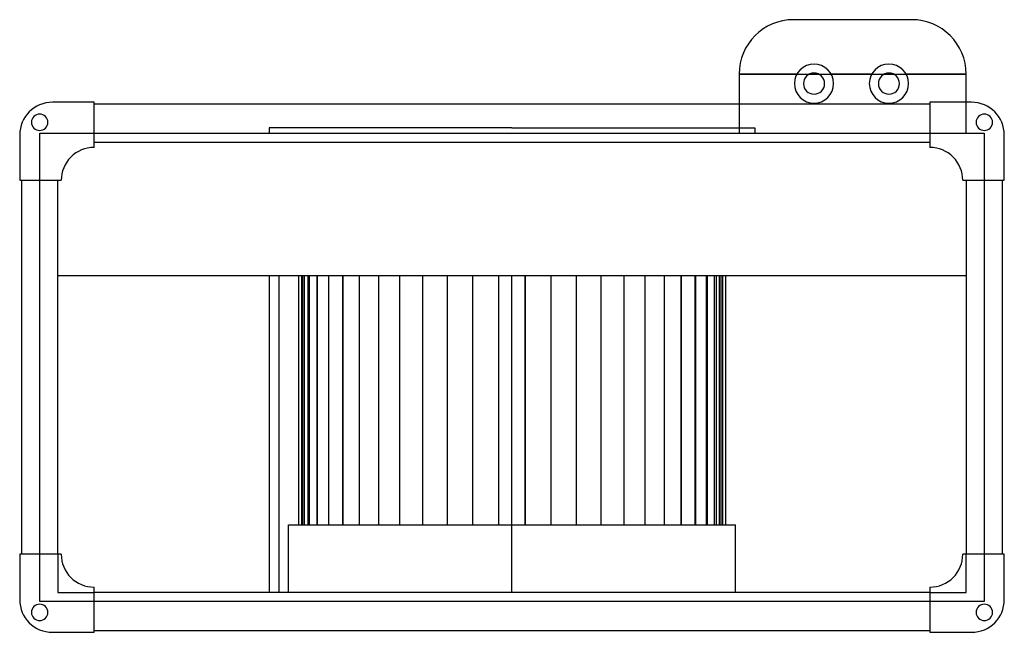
# Model space of a CAD drawing. Header units: millimetres. Extents: x -271 to 271, y -146 to 192.
import ezdxf

# ---------------------------------------------------------------- set-up
doc = ezdxf.new("R2010")
doc.units = ezdxf.units.MM
doc.layers.add('HIDDEN', color=7, linetype='Continuous')
doc.layers.add('THICK', color=7, linetype='Continuous')

msp = doc.modelspace()

# ---------------------------------------------------------------- linework, layer by layer
at = {"layer": 'HIDDEN'}
for p, q in [((155, 191.5), (155, 191.5)), ((220, 191.5), (220, 191.5)), ((125, 161.5), (125, 161.5)), ((125, 161.5), (250, 161.5)), ((250, 161.5), (250, 161.5)), ((-253, 146), (-253, 146)), ((-253, 146), (-253, 146)), ((-230, 146), (-230, 146)), ((-230, 146), (-230, 146)), ((-230, 145), (-230, 145)), ((-230, 145), (-230, 145)), ((125, 145), (125, 128.96)), ((230, 146), (230, 146)), ((230, 146), (230, 146)), ((230, 145), (230, 145)), ((230, 145), (230, 145)), ((250, 128.96), (250, 146)), ((253, 146), (253, 146)), ((253, 146), (253, 146)), ((0, 131.96), (-133.75, 131.96)), ((-133.75, 131.96), (-133.75, 128.96)), ((0, 131.96), (133.75, 131.96)), ((133.75, 131.96), (133.75, 128.96)), ((-271, 128), (-271, 128)), ((-271, 128), (-271, 128)), ((-260, 128.96), (-260, 128.96)), ((-260, 128.96), (-230, 128.96)), ((-260, 103), (-260, 128.96)), ((-230, 128.96), (-230, 128.96)), ((-230, 128.96), (-230, 128.96)), ((-230, 128.96), (230, 128.96)), ((125, 128.96), (125, 128.96)), ((230, 128.96), (230, 128.96)), ((230, 128.96), (260, 128.96)), ((230, 128.96), (230, 128.96)), ((250, 128.96), (250, 128.96)), ((260, 128.96), (260, 128.96)), ((260, 128.96), (260, 103)), ((271, 128), (271, 128)), ((271, 128), (271, 128)), ((-230, 124), (-230, 124)), ((-230, 124), (-230, 124)), ((-230, 121.1), (-230, 121.1)), ((-230, 121.1), (-230, 121.1)), ((230, 124), (230, 124)), ((230, 124), (230, 124)), ((230, 121.1), (230, 121.1)), ((230, 121.1), (230, 121.1)), ((-271, 103), (-271, 103)), ((-271, 103), (-271, 103)), ((-270, 103), (-270, 103)), ((-270, 103), (-270, 103)), ((-260, 103), (-260, 103)), ((-260, 103), (-260, 103)), ((-260, -103), (-260, 103)), ((-250, 103), (-250, 103)), ((-250, 103), (-250, 103)), ((-248.1, 103), (-248.1, 103)), ((-248.1, 103), (-248.1, 103)), ((248.1, 103), (248.1, 103)), ((248.1, 103), (248.1, 103)), ((250, 103), (250, 103)), ((250, 103), (250, 103)), ((260, 103), (260, 103)), ((260, 103), (260, 103)), ((260, 103), (260, -103)), ((270, 103), (270, 103)), ((270, 103), (270, 103)), ((271, 103), (271, 103)), ((271, 103), (271, 103)), ((-250, 50.6), (-250, 50.6)), ((-128.4, 50.6), (-128.4, -124)), ((-117.49, 50.6), (-117.49, -86.8)), ((-115.8, 50.6), (-115.8, -86.8)), ((-115.12, -86.8), (-115.12, 50.6)), ((-114.21, -86.8), (-114.21, 50.6)), ((-114.21, -86.8), (-114.21, 50.6)), ((-112.46, 50.6), (-112.46, -86.8)), ((-111.5, -86.8), (-111.5, 50.6)), ((-111.5, -86.8), (-111.5, 50.6)), ((-107.52, 50.6), (-107.52, -86.8)), ((-107.03, -86.8), (-107.03, 50.6)), ((-107.03, -86.8), (-107.03, 50.6)), ((-101.04, 50.6), (-101.04, -86.8)), ((-100.88, -86.8), (-100.88, 50.6)), ((-100.88, -86.8), (-100.88, 50.6)), ((-93.14, 50.6), (-93.14, -86.8)), ((-93.13, -86.8), (-93.13, 50.6)), ((-93.13, -86.8), (-93.13, 50.6)), ((-83.92, -86.8), (-83.92, 50.6)), ((-83.92, -86.8), (-83.92, 50.6)), ((-73.38, -86.8), (-73.38, 50.6)), ((-73.38, -86.8), (-73.38, 50.6)), ((-61.68, -86.8), (-61.68, 50.6)), ((-61.68, -86.8), (-61.68, 50.6)), ((-49.01, -86.8), (-49.01, 50.6)), ((-49.01, -86.8), (-49.01, 50.6)), ((-35.57, -86.8), (-35.57, 50.6)), ((-35.57, -86.8), (-35.57, 50.6)), ((-21.57, -86.8), (-21.57, 50.6)), ((-21.57, -86.8), (-21.57, 50.6)), ((-7.23, -86.8), (-7.23, 50.6)), ((-7.23, -86.8), (-7.23, 50.6)), ((0, 50.6), (0, 50.6)), ((0, 50.6), (0, 50.6)), ((7.23, 50.6), (7.23, -86.8)), ((21.57, -86.8), (21.57, 50.6)), ((35.57, -86.8), (35.57, 50.6)), ((49.01, -86.8), (49.01, 50.6)), ((61.68, -86.8), (61.68, 50.6)), ((73.38, -86.8), (73.38, 50.6)), ((83.92, -86.8), (83.92, 50.6)), ((93.13, -86.8), (93.13, 50.6)), ((93.13, -86.8), (93.13, 50.6)), ((100.88, -86.8), (100.88, 50.6)), ((100.88, -86.8), (100.88, 50.6)), ((107.03, -86.8), (107.03, 50.6)), ((107.03, -86.8), (107.03, 50.6)), ((111.5, -86.8), (111.5, 50.6)), ((111.5, -86.8), (111.5, 50.6)), ((114.21, -86.8), (114.21, 50.6)), ((114.21, -86.8), (114.21, 50.6)), ((115.12, -86.8), (115.12, 50.6)), ((250, 50.6), (250, 50.6)), ((-123.05, -86.8), (0, -86.8)), ((-123.05, -124), (-123.05, -86.8)), ((-271, -103), (-271, -103)), ((-271, -103), (-271, -103)), ((-270, -103), (-270, -103)), ((-270, -103), (-270, -103)), ((-260, -103), (-260, -103)), ((-260, -128.96), (-260, -103)), ((-260, -103), (-260, -103)), ((-250, -103), (-250, -103)), ((-250, -103), (-250, -124)), ((-250, -103), (-250, -103)), ((-248.1, -103), (-248.1, -103)), ((-248.1, -103), (-248.1, -103)), ((248.1, -103), (248.1, -103)), ((248.1, -103), (248.1, -103)), ((250, -103), (250, -103)), ((250, -124), (250, -103)), ((250, -103), (250, -103)), ((260, -103), (260, -103)), ((260, -103), (260, -103)), ((260, -103), (260, -128.96)), ((270, -103), (270, -103)), ((270, -103), (270, -103)), ((271, -103), (271, -103)), ((271, -103), (271, -103)), ((-250, -124), (-250, -124)), ((-250, -124), (-230, -124)), ((-230, -121.1), (-230, -121.1)), ((-230, -121.1), (-230, -121.1)), ((-230, -124), (-230, -124)), ((-230, -124), (-230, -124)), ((0, -124), (0, -124)), ((0, -124), (0, -124)), ((230, -121.1), (230, -121.1)), ((230, -121.1), (230, -121.1)), ((230, -124), (230, -124)), ((230, -124), (230, -124)), ((230, -124), (250, -124)), ((250, -124), (250, -124)), ((-271, -128), (-271, -128)), ((-271, -128), (-271, -128)), ((-230, -128.96), (-260, -128.96)), ((-260, -128.96), (-260, -128.96)), ((230, -128.96), (-230, -128.96)), ((-230, -128.96), (-230, -128.96)), ((-230, -128.96), (-230, -128.96)), ((230, -128.96), (230, -128.96)), ((260, -128.96), (230, -128.96)), ((230, -128.96), (230, -128.96)), ((260, -128.96), (260, -128.96)), ((271, -128), (271, -128)), ((271, -128), (271, -128)), ((-253, -146), (-253, -146)), ((-253, -146), (-253, -146)), ((-230, -145), (-230, -145)), ((-230, -145), (-230, -145)), ((-230, -146), (-230, -146)), ((-230, -146), (-230, -146)), ((230, -145), (230, -145)), ((230, -145), (230, -145)), ((230, -146), (230, -146)), ((230, -146), (230, -146)), ((253, -146), (253, -146)), ((253, -146), (253, -146))]:
    msp.add_line(p, q, dxfattribs=at)
at = {"layer": 'THICK'}
for p, q in [((220, 191.5), (155, 191.5)), ((125, 161.5), (125, 145)), ((156.8, 161.5), (125, 161.5)), ((198.05, 161.5), (175.7, 161.5)), ((250, 161.5), (216.95, 161.5)), ((250, 146), (250, 161.5)), ((-230, 146), (-253, 146)), ((-230, 121.1), (-230, 146)), ((230, 145), (-230, 145)), ((230, 146), (230, 121.1)), ((253, 146), (230, 146)), ((-271, 128), (-271, 103)), ((271, 103), (271, 128)), ((-230, 124), (230, 124)), ((-271, 103), (-248.1, 103)), ((-270, 103), (-270, -103)), ((-250, -103), (-250, 103)), ((248.1, 103), (271, 103)), ((250, 103), (250, -103)), ((270, -103), (270, 103)), ((-250, 50.6), (250, 50.6)), ((-133.75, 50.6), (-133.75, -124)), ((0, -124), (0, 50.6)), ((7.23, -86.8), (7.23, 50.6)), ((21.57, -86.8), (21.57, 50.6)), ((35.57, -86.8), (35.57, 50.6)), ((49.01, -86.8), (49.01, 50.6)), ((61.68, -86.8), (61.68, 50.6)), ((73.38, -86.8), (73.38, 50.6)), ((83.92, -86.8), (83.92, 50.6)), ((93.14, 50.6), (93.14, -86.8)), ((101.04, 50.6), (101.04, -86.8)), ((107.52, 50.6), (107.52, -86.8)), ((112.46, 50.6), (112.46, -86.8)), ((115.8, 50.6), (115.8, -86.8)), ((117.49, 50.6), (117.49, -86.8)), ((0, -86.8), (123.05, -86.8)), ((123.05, -124), (123.05, -86.8)), ((-248.1, -103), (-271, -103)), ((-271, -103), (-271, -128)), ((271, -103), (248.1, -103)), ((271, -128), (271, -103)), ((-230, -146), (-230, -121.1)), ((230, -124), (-230, -124)), ((230, -121.1), (230, -146)), ((-253, -146), (-230, -146)), ((-230, -145), (230, -145)), ((230, -146), (253, -146))]:
    msp.add_line(p, q, dxfattribs=at)
for centre, radius, start, end in [((166.25, 156.28), 10.8, 90, 180), ((166.25, 156.28), 10.8, 0, 90), ((207.5, 156.28), 10.8, 90, 180), ((207.5, 156.28), 10.8, 0, 90), ((166.25, 156.28), 5.8, 90, 180), ((166.25, 156.28), 5.8, 0, 90), ((207.5, 156.28), 5.8, 90, 180), ((207.5, 156.28), 5.8, 0, 90), ((166.25, 156.28), 10.8, 180, 270), ((166.25, 156.28), 5.8, 180, 0), ((166.25, 156.28), 10.8, 270, 0), ((207.5, 156.28), 10.8, 180, 270), ((207.5, 156.28), 5.8, 180, 0), ((207.5, 156.28), 10.8, 270, 0), ((-253, 128), 18, 90, 180), ((253, 128), 18, 0, 90), ((-260, 135), 4.5, 90, 270), ((-260, 135), 4.5, 270, 90), ((260, 135), 4.5, 90, 270), ((260, 135), 4.5, 270, 90), ((-230.1, 103.1), 18, 90, 180.3183), ((-230.1, 103.1), 18, 89.6817, 90), ((230.1, 103.1), 18, 90, 90.3183), ((230.1, 103.1), 18, 359.6817, 90), ((-230.1, -103.1), 18, 179.6817, 270), ((230.1, -103.1), 18, 270, 0.3183), ((-230.1, -103.1), 18, 270, 270.3183), ((230.1, -103.1), 18, 269.6817, 270), ((-253, -128), 18, 180, 270), ((253, -128), 18, 270, 0), ((-260, -135), 4.5, 90, 270), ((-260, -135), 4.5, 270, 90), ((260, -135), 4.5, 90, 270), ((260, -135), 4.5, 270, 90)]:
    msp.add_arc(centre, radius, start, end, dxfattribs=at)
for centre, major_axis, start_param, end_param in [((155, 161.5), (-30, 0), -1.570796, 0), ((220, 161.5), (30, 0), 0, 1.570796)]:
    msp.add_ellipse(centre, major_axis=major_axis, ratio=1, start_param=start_param, end_param=end_param, dxfattribs=at)

doc.saveas('drawing.dxf')
